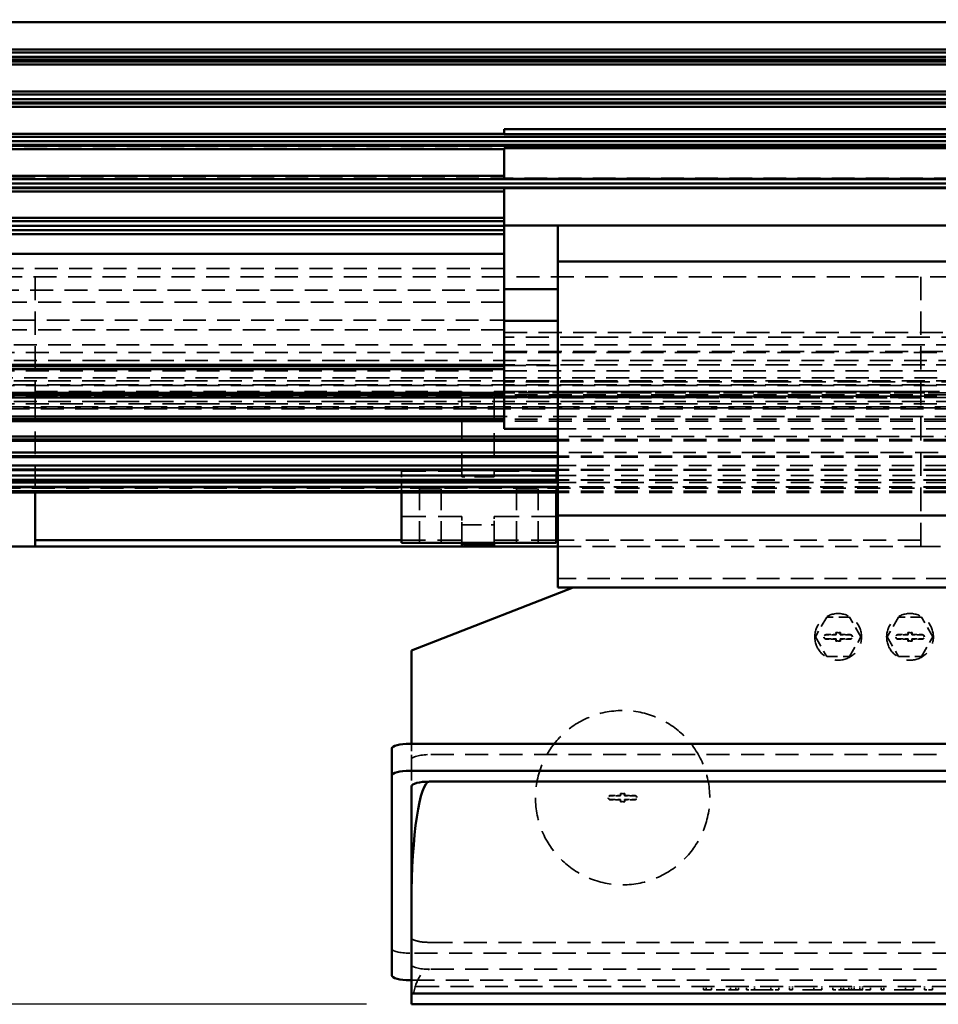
# Model space of a CAD drawing. Header units: millimetres. Extents: x -34725 to 178350, y -13707 to 126150.
# Tile 45 of 256: x -15591 to -15080, y 13825 to 14373. Entities that reach past the tile are written whole.
import ezdxf

# ---------------------------------------------------------------- set-up
doc = ezdxf.new("R2010")
doc.units = ezdxf.units.MM
doc.linetypes.add('DASHED', pattern=[0.75, 0.5, -0.25])
doc.layers.get('Defpoints').update_dxf_attribs({"linetype": 'CONTINUOUS'})
for name, color, linetype, lineweight in [('AM_0', 7, 'CONTINUOUS', 50), ('P-AM_5', 3, 'CONTINUOUS', 25), ('Sichtbar (ISO)', 7, 'CONTINUOUS', 50), ('Verdeckt (ISO)', 7, 'DASHED', 35)]:
    doc.layers.add(name, color=color, linetype=linetype, lineweight=lineweight)
doc.styles.get("Standard").update_dxf_attribs({"font": 'isocp.shx'})
doc.dimstyles.new('AM_ISO$0', dxfattribs={"dimtxt": 3.5, "dimasz": 2.5, "dimexe": 2, "dimexo": 1, "dimgap": 0.6, "dimtad": 1, "dimdsep": 46, "dimtxsty": 'Standard', "dimcen": 0, "dimclrd": 256, "dimclre": 256, "dimclrt": 2, "dimadec": 0, "dimazin": 2, "dimtp": 0.1, "dimtm": 0.1, "dimtfac": 0.71, "dimtmove": 0, "dimatfit": 3, "dimfxl": 1, "dimtfill": 1, "dimtfillclr": 256, "dimlwd": -1, "dimlwe": -1, "dimarcsym": 0})

# ---------------------------------------------------------------- blocks, each defined once
blk = doc.blocks.new('*D201')
at = {"layer": 'Defpoints', "color": 0, "transparency": 16777216}
for p in [(-16525.27, 14470), (-16746.14, 13825.18), (-15372.82, 13825.18)]:
    blk.add_point(p, dxfattribs=at)
at = {"layer": 'P-AM_5', "transparency": 16777216}
for p, q in [((-16550.27, 14470), (-16796.14, 14470)), ((-16746.14, 14407.5), (-16746.14, 13887.68)), ((-15397.82, 13825.18), (-16796.14, 13825.18))]:
    blk.add_line(p, q, dxfattribs=at)
for points in [[(-16756.55, 14407.5), (-16735.72, 14407.5), (-16746.14, 14470)], [(-16756.55, 13887.68), (-16735.72, 13887.68), (-16746.14, 13825.18)]]:
    blk.add_solid(points, dxfattribs=at)
at = {"layer": 'P-AM_5', "color": 2, "transparency": 16777216, "insert": (-16854.89, 14147.59), "char_height": 87.5, "attachment_point": 5, "rotation": 90, "bg_fill": 3, "box_fill_scale": 1.1, "bg_fill_color": 256, "bg_fill_true_color": 13158600, "bg_fill_transparency": 0}
blk.add_mtext('645', dxfattribs=at)
blk = doc.blocks.new('A$C5cacc3fa')
at = {"layer": 'Sichtbar (ISO)'}
for p, q in [((-1443.33, -2466.95), (-416.33, -2466.95)), ((-416.33, -2482.19), (-1443.33, -2482.19)), ((-1372.82, -2483.79), (-483.84, -2483.79)), ((-1315.83, -2486.29), (-540.83, -2486.29)), ((-540.83, -2487.84), (-1315.83, -2487.84)), ((-1443.33, -2490.51), (-416.33, -2490.51)), ((-1350.33, -2488.79), (-506.32, -2488.79)), ((-416.33, -2505.65), (-1443.33, -2505.65)), ((-1374.01, -2507.29), (-482.65, -2507.29)), ((-1315.83, -2509.79), (-540.83, -2509.79)), ((-1443.33, -2514.08), (-416.33, -2514.08)), ((-1346.54, -2512.29), (-510.12, -2512.29)), ((-540.83, -2511.6), (-1315.83, -2511.6)), ((-1384.33, -2526.56), (-1012.33, -2526.56)), ((-1012.33, -2529.24), (-1384.33, -2529.24)), ((-1375.02, -2530.79), (-481.64, -2530.79)), ((-1012.33, -2529.24), (-1012.33, -2526.56)), ((-416.33, -2529.09), (-1012.33, -2529.09)), ((-1384.33, -2537.07), (-1012.33, -2537.07)), ((-1342.23, -2535.79), (-514.43, -2535.79)), ((-1315.83, -2533.29), (-540.83, -2533.29)), ((-540.83, -2535.33), (-1315.83, -2535.33)), ((-1012.33, -2554.08), (-1012.33, -2537.07)), ((-1012.33, -2537.68), (-416.33, -2537.68)), ((-416.33, -2552.51), (-1012.33, -2552.51)), ((-1012.33, -2554.08), (-1384.33, -2554.08)), ((-1375.85, -2554.29), (-480.81, -2554.29)), ((-1315.83, -2556.79), (-540.83, -2556.79)), ((-540.83, -2559.02), (-1315.83, -2559.02)), ((-1349.96, -2559.32), (-1012.33, -2559.32)), ((-1337.23, -2559.29), (-519.43, -2559.29)), ((-1012.33, -2580.21), (-1012.33, -2559.32)), ((-1012.33, -2561.3), (-538.33, -2561.3)), ((-1042.33, -2580.21), (-1354.33, -2580.21)), ((-1042.33, -2600.21), (-1042.33, -2580.21)), ((-1012.33, -2580.21), (-1042.33, -2580.21)), ((-538.33, -2575.91), (-1012.33, -2575.91)), ((-1012.33, -2577.79), (-538.33, -2577.79)), ((-1012.33, -2615.57), (-1012.33, -2580.21)), ((-1012.33, -2580.29), (-540.83, -2580.29)), ((-540.83, -2582.67), (-1012.33, -2582.67)), ((-1012.33, -2582.79), (-525.41, -2582.79)), ((-1012.33, -2584.96), (-538.33, -2584.96)), ((-538.33, -2595.84), (-1012.33, -2595.84)), ((-1354.33, -2600.21), (-1042.33, -2600.21)), ((-1042.33, -2741.61), (-1042.33, -2600.21)), ((-1042.33, -2615.57), (-1012.33, -2615.57)), ((-1012.33, -2633.25), (-1012.33, -2615.57)), ((-1012.33, -2633.25), (-1042.33, -2633.25)), ((-1012.33, -2675.67), (-1012.33, -2633.25)), ((-1012.33, -2657.61), (-525.41, -2657.61)), ((-1012.33, -2658.36), (-540.83, -2658.36)), ((-1012.33, -2660.11), (-540.83, -2660.11)), ((-1012.33, -2673.3), (-519.43, -2673.3)), ((-1042.33, -2675.67), (-1012.33, -2675.67)), ((-1012.33, -2674.42), (-540.83, -2674.42)), ((-1012.33, -2693.35), (-1012.33, -2675.67)), ((-1012.33, -2675.8), (-540.83, -2675.8)), ((-1012.33, -2686.51), (-514.43, -2686.51)), ((-1012.33, -2687.95), (-540.83, -2687.95)), ((-1012.33, -2689.01), (-540.83, -2689.01)), ((-1042.33, -2693.35), (-1012.33, -2693.35)), ((-1042.33, -2697.53), (-510.12, -2697.53)), ((-1042.33, -2699.25), (-540.83, -2699.25)), ((-1042.33, -2700.03), (-540.83, -2700.03)), ((-1042.33, -2706.57), (-506.32, -2706.57)), ((-1042.33, -2708.53), (-540.83, -2708.53)), ((-1042.33, -2709.07), (-540.83, -2709.07)), ((-1042.33, -2713.8), (-502.95, -2713.8)), ((-1042.33, -2715.96), (-540.83, -2715.96)), ((-1042.33, -2716.3), (-540.83, -2716.3)), ((-1042.33, -2719.32), (-499.91, -2719.32)), ((-1042.33, -2721.62), (-540.83, -2721.62)), ((-1042.33, -2721.82), (-540.83, -2721.82)), ((-1042.33, -2723.21), (-497.16, -2723.21)), ((-1042.33, -2725.62), (-540.83, -2725.62)), ((-1042.33, -2725.71), (-540.83, -2725.71)), ((-1042.33, -2728), (-540.83, -2728)), ((-1042.33, -2728.02), (-540.83, -2728.02)), ((-1042.33, -2728.79), (-540.83, -2728.79)), ((-1041.33, -2728.79), (-1041.33, -2756.79)), ((-955.33, -2756.79), (-955.33, -2728.79)), ((-751.33, -2728.79), (-751.33, -2758.79)), ((-1354.33, -2741.61), (-1042.33, -2741.61)), ((-1042.33, -2781.61), (-1042.33, -2741.61)), ((-1042.33, -2755.35), (-1041.33, -2755.35)), ((-955.33, -2755.35), (-751.33, -2755.35)), ((-1006.83, -2758.79), (-1042.33, -2758.79)), ((-1041.33, -2756.79), (-955.33, -2756.79)), ((-1006.83, -2756.79), (-1006.83, -2757.79)), ((-1006.83, -2757.79), (-989.83, -2757.79)), ((-1006.83, -2757.79), (-1006.83, -2758.79)), ((-988.83, -2758.79), (-1006.83, -2758.79)), ((-989.83, -2756.79), (-989.83, -2757.79)), ((-988.83, -2758.79), (-988.83, -2756.79)), ((-751.33, -2758.79), (-988.83, -2758.79)), ((-733.33, -2758.79), (-751.33, -2758.79)), ((-1050.83, -2781.61), (-1345.83, -2781.61)), ((-970.83, -2812.72), (-1050.83, -2781.61)), ((-1050.83, -2781.61), (-1042.33, -2781.61)), ((-970.83, -2812.72), (-960.83, -2816.61)), ((-960.83, -2816.61), (-960.83, -2868.61)), ((-959.83, -2868.61), (-1436.83, -2868.61)), ((-949.83, -2871.29), (-949.83, -2886.29)), ((-1436.83, -2883.61), (-959.83, -2883.61)), ((-949.83, -2886.29), (-949.83, -2997.49)), ((-970.83, -2889.64), (-1425.83, -2889.64)), ((-960.83, -2892.32), (-960.83, -2957.05)), ((-960.83, -2957.05), (-960.83, -3007.61)), ((-959.83, -3000.17), (-960.83, -3000.17)), ((-960.83, -3007.61), (-1435.83, -3007.61)), ((-960.83, -3013.61), (-960.83, -3007.61)), ((-960.83, -3013.61), (-1435.83, -3013.61))]:
    blk.add_line(p, q, dxfattribs=at)
for centre, major_axis, ratio, start_param, end_param in [((-959.83, -2871.29), (-10, 0), 0.267949, 3.141593, 4.712389), ((-959.83, -2886.29), (10, 0), 0.267949, 0, 1.570796), ((-970.83, -2957.05), (0, 67.41), 0.148341, 4.712389, 6.283185), ((-970.83, -2892.32), (-10, 0), 0.267949, 3.141593, 4.712389), ((-959.83, -2997.49), (-10, 0), 0.267949, 1.570796, 3.141593)]:
    blk.add_ellipse(centre, major_axis=major_axis, ratio=ratio, start_param=start_param, end_param=end_param, dxfattribs=at)
at = {"layer": 'Verdeckt (ISO)', "ltscale": 25.710138}
for p, q in [((-1384.33, -2529.09), (-1012.33, -2529.09)), ((-1012.33, -2639.7), (-1384.33, -2639.7)), ((-1384.33, -2642.37), (-1012.33, -2642.37)), ((-1012.33, -2650.2), (-1384.33, -2650.2)), ((-1384.33, -2667.21), (-1012.33, -2667.21))]:
    blk.add_line(p, q, dxfattribs=at)
at = {"layer": 'Verdeckt (ISO)', "ltscale": 25.411861}
for p, q in [((-440.33, -2537.28), (-1438.33, -2537.28)), ((-1438.33, -2655.37), (-440.33, -2655.37)), ((-440.33, -2664.98), (-1438.33, -2664.98))]:
    blk.add_line(p, q, dxfattribs=at)
at = {"layer": 'Verdeckt (ISO)', "ltscale": 25.340425}
blk.add_line((-1435.52, -2553.85), (-440.33, -2553.85), dxfattribs=at)
at = {"layer": 'Verdeckt (ISO)', "ltscale": 25.434799}
blk.add_line((-444.65, -2559.56), (-1412.01, -2559.56), dxfattribs=at)
at = {"layer": 'Verdeckt (ISO)', "ltscale": 25.479761}
for p, q in [((-1012.33, -2604.13), (-538.33, -2604.13)), ((-538.33, -2616.22), (-1012.33, -2616.22))]:
    blk.add_line(p, q, dxfattribs=at)
at = {"layer": 'Verdeckt (ISO)', "ltscale": 25.592646}
blk.add_line((-1262.33, -2608.79), (-733.33, -2608.79), dxfattribs=at)
at = {"layer": 'Verdeckt (ISO)', "ltscale": 25.733358}
for p, q in [((-1244.33, -2608.79), (-1244.33, -2672.62)), ((-751.33, -2608.79), (-751.33, -2672.62))]:
    blk.add_line(p, q, dxfattribs=at)
at = {"layer": 'Verdeckt (ISO)', "ltscale": 25.293034}
for p, q in [((-1012.33, -2622.81), (-416.33, -2622.81)), ((-416.33, -2632.91), (-1012.33, -2632.91)), ((-1012.33, -2638.21), (-416.33, -2638.21))]:
    blk.add_line(p, q, dxfattribs=at)
at = {"layer": 'Verdeckt (ISO)', "ltscale": 25.349762}
for p, q in [((-416.33, -2646.59), (-1443.33, -2646.59)), ((-1443.33, -2650.84), (-416.33, -2650.84)), ((-416.33, -2657.7), (-1443.33, -2657.7)), ((-1443.33, -2661.06), (-416.33, -2661.06)), ((-416.33, -2666.53), (-1443.33, -2666.53)), ((-1443.33, -2669.11), (-416.33, -2669.11)), ((-416.33, -2673.28), (-1443.33, -2673.28)), ((-1443.33, -2675.17), (-416.33, -2675.17)), ((-416.33, -2678.1), (-1443.33, -2678.1)), ((-1443.33, -2679.33), (-416.33, -2679.33))]:
    blk.add_line(p, q, dxfattribs=at)
at = {"layer": 'Verdeckt (ISO)', "ltscale": 24.189648}
for p, q in [((-1012.33, -2658), (-1042.33, -2658)), ((-1031.33, -2756.79), (-1031.33, -2726.79)), ((-1019.33, -2756.79), (-1019.33, -2726.79)), ((-977.33, -2756.79), (-977.33, -2726.79)), ((-965.33, -2756.79), (-965.33, -2726.79))]:
    blk.add_line(p, q, dxfattribs=at)
at = {"layer": 'Verdeckt (ISO)', "ltscale": 25.3717}
blk.add_line((-1436.75, -2668.75), (-440.33, -2668.75), dxfattribs=at)
at = {"layer": 'Verdeckt (ISO)', "ltscale": 25.522369}
blk.add_line((-1012.33, -2672.46), (-1349.96, -2672.46), dxfattribs=at)
at = {"layer": 'Verdeckt (ISO)', "ltscale": 25.352171}
blk.add_line((-1337.23, -2673.3), (-1012.33, -2673.3), dxfattribs=at)
at = {"layer": 'Verdeckt (ISO)', "ltscale": 3.809293}
for p, q in [((-1244.33, -2672.62), (-1244.33, -2676.06)), ((-1006.83, -2676.06), (-1006.83, -2672.62)), ((-988.83, -2672.62), (-988.83, -2676.06)), ((-751.33, -2676.06), (-751.33, -2672.62))]:
    blk.add_line(p, q, dxfattribs=at)
at = {"layer": 'Verdeckt (ISO)', "ltscale": 24.978439}
for p, q in [((-1006.83, -2672.62), (-1244.33, -2672.62)), ((-751.33, -2672.62), (-988.83, -2672.62)), ((-1006.83, -2675.15), (-1244.33, -2675.15)), ((-1244.33, -2675.67), (-1006.83, -2675.67)), ((-1244.33, -2676.06), (-1006.83, -2676.06)), ((-751.33, -2675.15), (-988.83, -2675.15)), ((-988.83, -2675.67), (-751.33, -2675.67)), ((-988.83, -2676.06), (-751.33, -2676.06))]:
    blk.add_line(p, q, dxfattribs=at)
at = {"layer": 'Verdeckt (ISO)', "ltscale": 25.315716}
for p, q in [((-1315.83, -2674.42), (-1012.33, -2674.42)), ((-1315.83, -2675.8), (-1012.33, -2675.8)), ((-1315.83, -2687.95), (-1012.33, -2687.95)), ((-1315.83, -2689.01), (-1012.33, -2689.01))]:
    blk.add_line(p, q, dxfattribs=at)
at = {"layer": 'Verdeckt (ISO)', "ltscale": 26.224077}
blk.add_line((-1244.33, -2758.79), (-1244.33, -2676.06), dxfattribs=at)
at = {"layer": 'Verdeckt (ISO)', "ltscale": 26.165541}
for p, q in [((-1006.83, -2676.06), (-1006.83, -2720.09)), ((-988.83, -2720.09), (-988.83, -2676.06))]:
    blk.add_line(p, q, dxfattribs=at)
at = {"layer": 'Verdeckt (ISO)', "ltscale": 25.071371}
blk.add_line((-751.33, -2676.06), (-751.33, -2728.79), dxfattribs=at)
at = {"layer": 'Verdeckt (ISO)', "ltscale": 25.518749}
for p, q in [((-448.33, -2681.08), (-1408.33, -2681.08)), ((-1408.33, -2681.69), (-448.33, -2681.69)), ((-448.33, -2682.26), (-1408.33, -2682.26))]:
    blk.add_line(p, q, dxfattribs=at)
at = {"layer": 'Verdeckt (ISO)', "ltscale": 25.7425}
blk.add_line((-1342.23, -2686.51), (-1012.33, -2686.51), dxfattribs=at)
at = {"layer": 'Verdeckt (ISO)', "ltscale": 25.157232}
for p, q in [((-1354.33, -2693.35), (-1042.33, -2693.35)), ((-1354.33, -2719.32), (-1042.33, -2719.32)), ((-1354.33, -2723.21), (-1042.33, -2723.21)), ((-1354.33, -2776.61), (-1042.33, -2776.61))]:
    blk.add_line(p, q, dxfattribs=at)
at = {"layer": 'Verdeckt (ISO)', "ltscale": 25.3752}
blk.add_line((-1346.54, -2697.53), (-1042.33, -2697.53), dxfattribs=at)
at = {"layer": 'Verdeckt (ISO)', "ltscale": 25.445648}
for p, q in [((-1315.83, -2699.25), (-1042.33, -2699.25)), ((-1315.83, -2700.03), (-1042.33, -2700.03)), ((-1315.83, -2708.53), (-1042.33, -2708.53)), ((-1315.83, -2709.07), (-1042.33, -2709.07)), ((-1315.83, -2715.96), (-1042.33, -2715.96)), ((-1315.83, -2716.3), (-1042.33, -2716.3)), ((-1315.83, -2721.62), (-1042.33, -2721.62)), ((-1315.83, -2721.82), (-1042.33, -2721.82)), ((-1315.83, -2725.62), (-1042.33, -2725.62)), ((-1315.83, -2725.71), (-1042.33, -2725.71)), ((-1315.83, -2728), (-1042.33, -2728)), ((-1315.83, -2728.02), (-1042.33, -2728.02)), ((-1315.83, -2728.79), (-1042.33, -2728.79))]:
    blk.add_line(p, q, dxfattribs=at)
at = {"layer": 'Verdeckt (ISO)', "ltscale": 25.691484}
blk.add_line((-1350.33, -2706.57), (-1042.33, -2706.57), dxfattribs=at)
at = {"layer": 'Verdeckt (ISO)', "ltscale": 25.107512}
blk.add_line((-1353.71, -2713.8), (-1042.33, -2713.8), dxfattribs=at)
at = {"layer": 'Verdeckt (ISO)', "ltscale": 27.818094}
for p, q in [((-1006.83, -2716.79), (-1041.33, -2716.79)), ((-1006.83, -2742.03), (-1041.33, -2742.03)), ((-1041.33, -2755.35), (-1006.83, -2755.35))]:
    blk.add_line(p, q, dxfattribs=at)
at = {"layer": 'Verdeckt (ISO)', "ltscale": 11.42808}
for p, q in [((-1041.33, -2716.79), (-1041.33, -2728.79)), ((-955.33, -2728.79), (-955.33, -2716.79))]:
    blk.add_line(p, q, dxfattribs=at)
at = {"layer": 'Verdeckt (ISO)', "ltscale": 27.011772}
for p, q in [((-955.33, -2716.79), (-988.83, -2716.79)), ((-955.33, -2742.03), (-988.83, -2742.03)), ((-988.83, -2755.35), (-955.33, -2755.35))]:
    blk.add_line(p, q, dxfattribs=at)
at = {"layer": 'Verdeckt (ISO)', "ltscale": 21.770681}
for p, q in [((-1006.83, -2720.09), (-988.83, -2720.09)), ((-988.83, -2746.68), (-1006.83, -2746.68)), ((-1244.33, -2758.79), (-1262.33, -2758.79)), ((-1240.33, -3005.61), (-1222.33, -3005.61)), ((-1189.33, -3005.61), (-1171.33, -3005.61))]:
    blk.add_line(p, q, dxfattribs=at)
at = {"layer": 'Verdeckt (ISO)', "ltscale": 25.523846}
blk.add_line((-1355.67, -2726.29), (-500.99, -2726.29), dxfattribs=at)
at = {"layer": 'Verdeckt (ISO)', "ltscale": 25.527044}
blk.add_line((-1354.33, -2725.52), (-531.21, -2725.52), dxfattribs=at)
at = {"layer": 'Verdeckt (ISO)', "ltscale": 22.798204}
for p, q in [((-1019.33, -2726.79), (-1031.33, -2726.79)), ((-965.33, -2726.79), (-977.33, -2726.79))]:
    blk.add_line(p, q, dxfattribs=at)
at = {"layer": 'Verdeckt (ISO)', "ltscale": 4.42466}
for p, q in [((-1006.83, -2746.68), (-1006.83, -2742.03)), ((-988.83, -2742.03), (-988.83, -2746.68))]:
    blk.add_line(p, q, dxfattribs=at)
at = {"layer": 'Verdeckt (ISO)', "ltscale": 24.044741}
for p, q in [((-1006.83, -2746.68), (-1006.83, -2756.79)), ((-988.83, -2756.79), (-988.83, -2746.68))]:
    blk.add_line(p, q, dxfattribs=at)
at = {"layer": 'Verdeckt (ISO)', "ltscale": 25.717415}
for p, q in [((-1244.33, -2755.35), (-1042.33, -2755.35)), ((-1042.33, -2758.79), (-1244.33, -2758.79))]:
    blk.add_line(p, q, dxfattribs=at)
at = {"layer": 'Verdeckt (ISO)', "ltscale": 0.952248}
for p, q in [((-1005.83, -2756.79), (-1005.83, -2757.79)), ((-1004.33, -2756.79), (-1004.33, -2757.79)), ((-1002.33, -2756.79), (-1002.33, -2757.79)), ((-1000.33, -2756.79), (-1000.33, -2757.79)), ((-998.83, -2756.79), (-998.83, -2757.79)), ((-997.83, -2756.79), (-997.83, -2757.79)), ((-996.33, -2756.79), (-996.33, -2757.79)), ((-994.33, -2756.79), (-994.33, -2757.79)), ((-992.33, -2756.79), (-992.33, -2757.79)), ((-990.83, -2756.79), (-990.83, -2757.79))]:
    blk.add_line(p, q, dxfattribs=at)
at = {"layer": 'Verdeckt (ISO)', "ltscale": 12.096348}
for p, q in [((-1251.03, -2809.11), (-1244.68, -2798.11)), ((-1244.68, -2798.11), (-1231.98, -2798.11)), ((-1231.98, -2798.11), (-1225.63, -2809.11)), ((-1211.03, -2809.11), (-1204.68, -2798.11)), ((-1204.68, -2798.11), (-1191.98, -2798.11)), ((-1191.98, -2798.11), (-1185.63, -2809.11)), ((-1244.68, -2820.11), (-1251.03, -2809.11)), ((-1225.63, -2809.11), (-1231.98, -2820.11)), ((-1204.68, -2820.11), (-1211.03, -2809.11)), ((-1185.63, -2809.11), (-1191.98, -2820.11)), ((-1231.98, -2820.11), (-1244.68, -2820.11)), ((-1191.98, -2820.11), (-1204.68, -2820.11))]:
    blk.add_line(p, q, dxfattribs=at)
at = {"layer": 'Verdeckt (ISO)', "ltscale": 5.237816}
for p, q in [((-1239.58, -2807.86), (-1245.08, -2807.86)), ((-1245.08, -2810.36), (-1239.58, -2810.36)), ((-1231.58, -2807.86), (-1237.08, -2807.86)), ((-1237.08, -2810.36), (-1231.58, -2810.36)), ((-1199.58, -2807.86), (-1205.08, -2807.86)), ((-1205.08, -2810.36), (-1199.58, -2810.36)), ((-1191.58, -2807.86), (-1197.08, -2807.86)), ((-1197.08, -2810.36), (-1191.58, -2810.36)), ((-1079.58, -2897.36), (-1085.08, -2897.36)), ((-1071.58, -2897.36), (-1077.08, -2897.36)), ((-1085.08, -2899.86), (-1079.58, -2899.86)), ((-1077.08, -2899.86), (-1071.58, -2899.86))]:
    blk.add_line(p, q, dxfattribs=at)
at = {"layer": 'Verdeckt (ISO)', "ltscale": 5.387959}
for p, q in [((-1245.08, -2808.02), (-1239.42, -2808.02)), ((-1239.42, -2810.2), (-1245.08, -2810.2)), ((-1237.24, -2808.02), (-1231.58, -2808.02)), ((-1231.58, -2810.2), (-1237.24, -2810.2)), ((-1205.08, -2808.02), (-1199.42, -2808.02)), ((-1199.42, -2810.2), (-1205.08, -2810.2)), ((-1197.24, -2808.02), (-1191.58, -2808.02)), ((-1191.58, -2810.2), (-1197.24, -2810.2)), ((-1085.08, -2897.52), (-1079.42, -2897.52)), ((-1077.24, -2897.52), (-1071.58, -2897.52)), ((-1079.42, -2899.7), (-1085.08, -2899.7)), ((-1071.58, -2899.7), (-1077.24, -2899.7))]:
    blk.add_line(p, q, dxfattribs=at)
at = {"layer": 'Verdeckt (ISO)', "ltscale": 1.047483}
for p, q in [((-1239.58, -2806.76), (-1239.58, -2807.86)), ((-1239.58, -2810.36), (-1239.58, -2811.46)), ((-1239.42, -2808.02), (-1239.42, -2806.92)), ((-1239.42, -2811.3), (-1239.42, -2810.2)), ((-1237.24, -2806.92), (-1237.24, -2808.02)), ((-1237.24, -2810.2), (-1237.24, -2811.3)), ((-1237.08, -2807.86), (-1237.08, -2806.76)), ((-1237.08, -2811.46), (-1237.08, -2810.36)), ((-1199.58, -2806.76), (-1199.58, -2807.86)), ((-1199.58, -2810.36), (-1199.58, -2811.46)), ((-1199.42, -2808.02), (-1199.42, -2806.92)), ((-1199.42, -2811.3), (-1199.42, -2810.2)), ((-1197.24, -2806.92), (-1197.24, -2808.02)), ((-1197.24, -2810.2), (-1197.24, -2811.3)), ((-1197.08, -2807.86), (-1197.08, -2806.76)), ((-1197.08, -2811.46), (-1197.08, -2810.36)), ((-1079.58, -2896.26), (-1079.58, -2897.36)), ((-1079.42, -2897.52), (-1079.42, -2896.42)), ((-1077.24, -2896.42), (-1077.24, -2897.52)), ((-1077.08, -2897.36), (-1077.08, -2896.26)), ((-1079.58, -2899.86), (-1079.58, -2900.96)), ((-1079.42, -2900.8), (-1079.42, -2899.7)), ((-1077.24, -2899.7), (-1077.24, -2900.8)), ((-1077.08, -2900.96), (-1077.08, -2899.86))]:
    blk.add_line(p, q, dxfattribs=at)
at = {"layer": 'Verdeckt (ISO)', "ltscale": 1.444117}
for p, q in [((-1239.58, -2806.76), (-1239.42, -2806.92)), ((-1239.58, -2807.86), (-1239.42, -2808.02)), ((-1239.58, -2810.36), (-1239.42, -2810.2)), ((-1239.58, -2811.46), (-1239.42, -2811.3)), ((-1237.08, -2806.76), (-1237.24, -2806.92)), ((-1237.08, -2807.86), (-1237.24, -2808.02)), ((-1237.08, -2810.36), (-1237.24, -2810.2)), ((-1237.08, -2811.46), (-1237.24, -2811.3)), ((-1199.58, -2806.76), (-1199.42, -2806.92)), ((-1199.58, -2807.86), (-1199.42, -2808.02)), ((-1199.58, -2810.36), (-1199.42, -2810.2)), ((-1199.58, -2811.46), (-1199.42, -2811.3)), ((-1197.08, -2806.76), (-1197.24, -2806.92)), ((-1197.08, -2807.86), (-1197.24, -2808.02)), ((-1197.08, -2810.36), (-1197.24, -2810.2)), ((-1197.08, -2811.46), (-1197.24, -2811.3)), ((-1079.58, -2896.26), (-1079.42, -2896.42)), ((-1079.58, -2897.36), (-1079.42, -2897.52)), ((-1077.08, -2896.26), (-1077.24, -2896.42)), ((-1077.08, -2897.36), (-1077.24, -2897.52)), ((-1079.58, -2899.86), (-1079.42, -2899.7)), ((-1079.58, -2900.96), (-1079.42, -2900.8)), ((-1077.08, -2899.86), (-1077.24, -2899.7)), ((-1077.08, -2900.96), (-1077.24, -2900.8))]:
    blk.add_line(p, q, dxfattribs=at)
at = {"layer": 'Verdeckt (ISO)', "ltscale": 2.380771}
for p, q in [((-1237.08, -2806.76), (-1239.58, -2806.76)), ((-1197.08, -2806.76), (-1199.58, -2806.76)), ((-1239.58, -2811.46), (-1237.08, -2811.46)), ((-1199.58, -2811.46), (-1197.08, -2811.46)), ((-1077.08, -2896.26), (-1079.58, -2896.26)), ((-1079.58, -2900.96), (-1077.08, -2900.96))]:
    blk.add_line(p, q, dxfattribs=at)
at = {"layer": 'Verdeckt (ISO)', "ltscale": 2.080483}
for p, q in [((-1239.42, -2806.92), (-1237.24, -2806.92)), ((-1237.24, -2811.3), (-1239.42, -2811.3)), ((-1199.42, -2806.92), (-1197.24, -2806.92)), ((-1197.24, -2811.3), (-1199.42, -2811.3)), ((-1079.42, -2896.42), (-1077.24, -2896.42)), ((-1077.24, -2900.8), (-1079.42, -2900.8))]:
    blk.add_line(p, q, dxfattribs=at)
at = {"layer": 'Verdeckt (ISO)', "ltscale": 8.293282}
blk.add_line((-960.83, -2868.61), (-960.83, -2877.32), dxfattribs=at)
at = {"layer": 'Verdeckt (ISO)', "ltscale": 25.596022}
for p, q in [((-1425.83, -2874.64), (-970.83, -2874.64)), ((-970.83, -2979.14), (-1425.83, -2979.14)), ((-1425.83, -2994.14), (-970.83, -2994.14))]:
    blk.add_line(p, q, dxfattribs=at)
at = {"layer": 'Verdeckt (ISO)', "ltscale": 23.365404}
blk.add_line((-960.83, -2877.32), (-960.83, -2892.32), dxfattribs=at)
at = {"layer": 'Verdeckt (ISO)', "ltscale": 25.641026}
blk.add_line((-1436.83, -2985.17), (-959.83, -2985.17), dxfattribs=at)
at = {"layer": 'Verdeckt (ISO)', "ltscale": 25.533516}
for p, q in [((-960.83, -3000.17), (-1435.83, -3000.17)), ((-1435.83, -3003.61), (-960.83, -3003.61))]:
    blk.add_line(p, q, dxfattribs=at)
at = {"layer": 'Verdeckt (ISO)', "ltscale": 1.904597}
for p, q in [((-1250.83, -3005.61), (-1250.83, -3003.61)), ((-1246.33, -3005.61), (-1246.33, -3003.61)), ((-1240.33, -3005.61), (-1240.33, -3003.61)), ((-1235.83, -3005.61), (-1235.83, -3003.61)), ((-1223.83, -3005.61), (-1223.83, -3003.61)), ((-1222.33, -3005.61), (-1222.33, -3003.61)), ((-1216.33, -3005.61), (-1216.33, -3003.61)), ((-1211.83, -3005.61), (-1211.83, -3003.61)), ((-1210.33, -3005.61), (-1210.33, -3003.61)), ((-1207.33, -3005.61), (-1207.33, -3003.61)), ((-1205.83, -3005.61), (-1205.83, -3003.61)), ((-1204.33, -3005.61), (-1204.33, -3003.61)), ((-1201.33, -3005.61), (-1201.33, -3003.61)), ((-1199.83, -3005.61), (-1199.83, -3003.61)), ((-1195.33, -3005.61), (-1195.33, -3003.61)), ((-1189.33, -3005.61), (-1189.33, -3003.61)), ((-1184.83, -3005.61), (-1184.83, -3003.61)), ((-1172.83, -3005.61), (-1172.83, -3003.61)), ((-1171.33, -3005.61), (-1171.33, -3003.61)), ((-1165.33, -3005.61), (-1165.33, -3003.61)), ((-1160.83, -3005.61), (-1160.83, -3003.61)), ((-1151.83, -3005.61), (-1151.83, -3003.61)), ((-1147.33, -3005.61), (-1147.33, -3003.61)), ((-1142.83, -3005.61), (-1142.83, -3003.61)), ((-1141.33, -3005.61), (-1141.33, -3003.61)), ((-1138.33, -3005.61), (-1138.33, -3003.61)), ((-1127.83, -3005.61), (-1127.83, -3003.61)), ((-1124.83, -3005.61), (-1124.83, -3003.61)), ((-1123.33, -3005.61), (-1123.33, -3003.61))]:
    blk.add_line(p, q, dxfattribs=at)
at = {"layer": 'Verdeckt (ISO)', "ltscale": 4.285467}
for p, q in [((-1250.83, -3005.61), (-1246.33, -3005.61)), ((-1165.33, -3005.61), (-1160.83, -3005.61)), ((-1151.83, -3005.61), (-1147.33, -3005.61))]:
    blk.add_line(p, q, dxfattribs=at)
at = {"layer": 'Verdeckt (ISO)', "ltscale": 5.71399}
for p, q in [((-1216.33, -3005.61), (-1210.33, -3005.61)), ((-1201.33, -3005.61), (-1195.33, -3005.61))]:
    blk.add_line(p, q, dxfattribs=at)
at = {"layer": 'Verdeckt (ISO)', "ltscale": 19.811621}
for p, q in [((-1210.33, -3005.61), (-1205.83, -3005.61)), ((-1205.83, -3005.61), (-1201.33, -3005.61))]:
    blk.add_line(p, q, dxfattribs=at)
at = {"layer": 'Verdeckt (ISO)', "ltscale": 23.532515}
blk.add_line((-1160.83, -3005.61), (-1151.83, -3005.61), dxfattribs=at)
at = {"layer": 'Verdeckt (ISO)', "ltscale": 11.219489}
blk.add_line((-1142.83, -3005.61), (-1135.33, -3005.61), dxfattribs=at)
at = {"layer": 'Verdeckt (ISO)', "ltscale": 9.999557}
blk.add_line((-1135.33, -3005.61), (-1124.83, -3005.61), dxfattribs=at)
at = {"layer": 'Verdeckt (ISO)', "ltscale": 4.596179}
blk.add_line((-1124.83, -3005.61), (-1123.33, -3005.61), dxfattribs=at)
at = {"layer": 'Verdeckt (ISO)', "ltscale": 24.698055}
for centre in [(-1238.33, -2809.11), (-1198.33, -2809.11)]:
    blk.add_circle(centre, 13, dxfattribs=at)
at = {"layer": 'Verdeckt (ISO)', "ltscale": 25.418688}
blk.add_circle((-1078.33, -2898.61), 48.5, dxfattribs=at)
at = {"layer": 'Verdeckt (ISO)', "ltscale": 3.739763}
for centre, start, end in [((-1245.08, -2809.11), 90, 270), ((-1231.58, -2809.11), 270, 90), ((-1205.08, -2809.11), 90, 270), ((-1191.58, -2809.11), 270, 90), ((-1085.08, -2898.61), 90, 270), ((-1071.58, -2898.61), 270, 90)]:
    blk.add_arc(centre, 1.25, start, end, dxfattribs=at)
at = {"layer": 'Verdeckt (ISO)', "ltscale": 3.268073}
for centre, start, end in [((-1245.08, -2809.11), 90, 270), ((-1231.58, -2809.11), 270, 90), ((-1205.08, -2809.11), 90, 270), ((-1191.58, -2809.11), 270, 90), ((-1085.08, -2898.61), 90, 270), ((-1071.58, -2898.61), 270, 90)]:
    blk.add_arc(centre, 1.09, start, end, dxfattribs=at)
at = {"layer": 'Verdeckt (ISO)', "ltscale": 19.335054}
for centre, major_axis, start_param, end_param in [((-970.83, -2877.32), (10, 0), 0, 1.570796), ((-970.83, -2976.46), (-10, 0), 1.570796, 3.141593), ((-959.83, -2982.49), (10, 0), 4.712389, 6.283185), ((-970.83, -2991.46), (10, 0), 4.712389, 6.283185)]:
    blk.add_ellipse(centre, major_axis=major_axis, ratio=0.267949, start_param=start_param, end_param=end_param, dxfattribs=at)
at = {"layer": 'Verdeckt (ISO)', "ltscale": 21.939859}
blk.add_ellipse((-970.83, -3018.63), major_axis=(0, 24.49), ratio=0.408286, start_param=5.179154, end_param=6.283185, dxfattribs=at)
at = {"layer": 'Verdeckt (ISO)', "ltscale": 4.456773}
blk.add_open_spline([(-960.83, -3007.95), (-960.83, -3007.86), (-961.08, -3007.76), (-961.69, -3007.64), (-961.79, -3007.63), (-961.9, -3007.61)], degree=3, knots=[-4.5268376, -4.5268376, -4.5268376, -4.5268376, -4.1489605, -4.1489605, -4.0791819, -4.0791819, -4.0791819, -4.0791819], dxfattribs=at)

msp = doc.modelspace()

# ---------------------------------------------------------------- dimensions: what is measured, and where the dimension line sits
at = {"layer": 'P-AM_5'}
dim = msp.add_linear_dim(base=(-16746.136, 13825.182), p1=(-16525.272, 14470), p2=(-15372.819, 13825.182), angle=270, dimstyle='AM_ISO$0', override={"dimscale": 25, "dimgap": 2.6, "dimdec": 0, "dimtmove": 1}, dxfattribs=at)
dim.commit()
dim.dimension.update_dxf_attribs({"geometry": '*D201', "text_midpoint": (-16854.886, 14147.591)})

# ---------------------------------------------------------------- next in the draw order: block references
at = {"layer": 'AM_0', "xscale": -1}
msp.add_blockref('A$C5cacc3fa', (-16333.649, 16838.79), dxfattribs=at)

doc.saveas('drawing.dxf')
